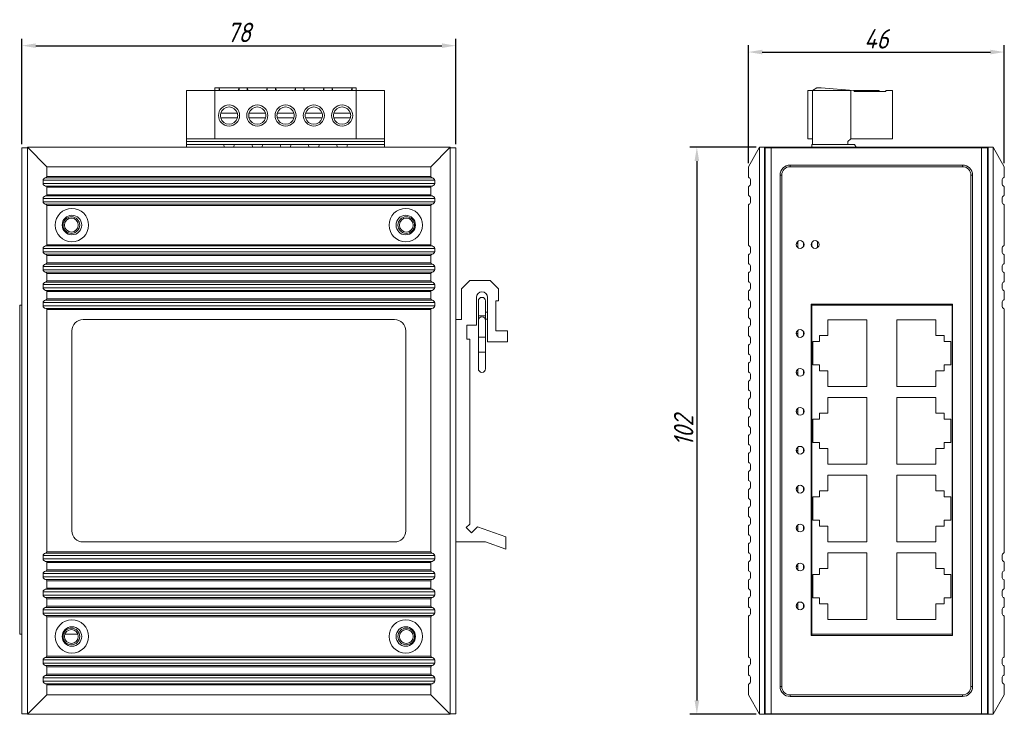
# Model space of a CAD drawing. Header units: millimetres. Extents: x -144 to 171, y -134 to 262.
# Tile 2 of 4: x -144 to 32, y -16 to 109. Entities that reach past the tile are written whole.
import ezdxf

# ---------------------------------------------------------------- set-up
doc = ezdxf.new("R2010")
doc.units = ezdxf.units.MM
doc.layers.get('0').update_dxf_attribs({"lineweight": 20})
doc.layers.add('DIM', color=3, linetype='Continuous', lineweight=20)
doc.styles.get("Standard").update_dxf_attribs({"font": 'gbeitc.shx', "height": 3.5})
doc.dimstyles.new('ISO-25', dxfattribs={"dimtxt": 2.5, "dimasz": 2.5, "dimexe": 1.25, "dimexo": 0.625, "dimtad": 1, "dimtxsty": 'Standard', "dimcen": 2.5, "dimadec": 0, "dimazin": 0, "dimtfac": 1, "dimtmove": 0, "dimatfit": 3, "dimfxl": 0, "dimarcsym": 0})

# ---------------------------------------------------------------- blocks, each defined once
blk = doc.blocks.new('*D72')
at = {"layer": 'Defpoints', "color": 0}
for p in [(32.49, 102.93), (-13.51, 82.32), (32.49, 82.32)]:
    blk.add_point(p, dxfattribs=at)
at = {"layer": 'DIM', "color": 0, "lineweight": -2}
for p, q in [((-13.51, 82.94), (-13.51, 104.18)), ((-11.01, 102.93), (29.99, 102.93)), ((32.49, 82.94), (32.49, 104.18))]:
    blk.add_line(p, q, dxfattribs=at)
at = {"layer": 'DIM', "color": 0}
for points in [[(-11.01, 103.35), (-11.01, 102.52), (-13.51, 102.93)], [(29.99, 103.35), (29.99, 102.52), (32.49, 102.93)]]:
    blk.add_solid(points, dxfattribs=at)
at = {"layer": 'DIM', "color": 0, "insert": (9.49, 105.31), "char_height": 3.5, "attachment_point": 5}
blk.add_mtext('46', dxfattribs=at)
blk = doc.blocks.new('*D73')
at = {"layer": 'Defpoints', "color": 0}
for p in [(-11.51, 85.82), (-22.77, -16.18), (-11.51, -16.18)]:
    blk.add_point(p, dxfattribs=at)
at = {"layer": 'DIM', "color": 0, "lineweight": -2}
for p, q in [((-12.13, 85.82), (-24.02, 85.82)), ((-22.77, 83.32), (-22.77, -13.68)), ((-12.13, -16.18), (-24.02, -16.18))]:
    blk.add_line(p, q, dxfattribs=at)
at = {"layer": 'DIM', "color": 0}
for points in [[(-23.18, 83.32), (-22.35, 83.32), (-22.77, 85.82)], [(-23.18, -13.68), (-22.35, -13.68), (-22.77, -16.18)]]:
    blk.add_solid(points, dxfattribs=at)
at = {"layer": 'DIM', "color": 0, "insert": (-25.14, 34.82), "char_height": 3.5, "attachment_point": 5, "rotation": 90}
blk.add_mtext('102', dxfattribs=at)
blk = doc.blocks.new('*D75')
at = {"layer": 'Defpoints', "color": 0}
for p in [(-66.09, 104.08), (-144.09, 85.72), (-66.09, 85.72)]:
    blk.add_point(p, dxfattribs=at)
at = {"layer": 'DIM', "color": 0, "lineweight": -2}
for p, q in [((-144.09, 86.34), (-144.09, 105.33)), ((-66.09, 86.34), (-66.09, 105.33)), ((-141.59, 104.08), (-68.59, 104.08))]:
    blk.add_line(p, q, dxfattribs=at)
at = {"layer": 'DIM', "color": 0}
for points in [[(-141.59, 104.5), (-141.59, 103.67), (-144.09, 104.08)], [(-68.59, 104.5), (-68.59, 103.67), (-66.09, 104.08)]]:
    blk.add_solid(points, dxfattribs=at)
at = {"layer": 'DIM', "color": 0, "insert": (-105.09, 106.46), "char_height": 3.5, "attachment_point": 5}
blk.add_mtext('78', dxfattribs=at)

msp = doc.modelspace()

# ---------------------------------------------------------------- linework, layer by layer
at = {"color": 7, "linetype": 'Continuous', "lineweight": 15}
for p, q in [((-114.473, 87.317), (-114.473, 96.017)), ((-114.473, 96.017), (-109.393, 96.017)), ((-109.393, 96.517), (-83.993, 96.517)), ((-109.393, 96.017), (-109.393, 96.517)), ((-109.393, 87.317), (-109.393, 96.017)), ((-109.393, 96.017), (-83.993, 96.017)), ((-108.653, 96.508), (-105.053, 96.508)), ((-108.653, 96.043), (-108.653, 96.508)), ((-108.502, 96.043), (-108.653, 96.508)), ((-105.053, 96.043), (-108.653, 96.043)), ((-105.203, 96.043), (-105.053, 96.508)), ((-105.053, 96.508), (-105.053, 96.043)), ((-103.573, 96.508), (-99.973, 96.508)), ((-103.573, 96.043), (-103.573, 96.508)), ((-103.573, 96.508), (-103.422, 96.043)), ((-99.973, 96.043), (-103.573, 96.043)), ((-100.123, 96.043), (-99.973, 96.508)), ((-99.973, 96.508), (-99.973, 96.043)), ((-98.493, 96.508), (-94.893, 96.508)), ((-98.493, 96.043), (-98.493, 96.508)), ((-98.493, 96.508), (-98.342, 96.043)), ((-94.893, 96.043), (-98.493, 96.043)), ((-95.043, 96.043), (-94.893, 96.508)), ((-94.893, 96.508), (-94.893, 96.043)), ((-93.413, 96.508), (-89.813, 96.508)), ((-93.413, 96.043), (-93.413, 96.508)), ((-93.413, 96.508), (-93.262, 96.043)), ((-89.813, 96.043), (-93.413, 96.043)), ((-89.963, 96.043), (-89.813, 96.508)), ((-89.813, 96.508), (-89.813, 96.043)), ((-88.333, 96.508), (-84.733, 96.508)), ((-88.333, 96.043), (-88.333, 96.508)), ((-88.333, 96.508), (-88.182, 96.043)), ((-84.733, 96.043), (-88.333, 96.043)), ((-84.733, 96.508), (-84.883, 96.043)), ((-84.733, 96.508), (-84.733, 96.043)), ((-83.993, 96.017), (-83.993, 96.517)), ((-83.993, 87.317), (-83.993, 96.017)), ((-78.913, 96.017), (-83.993, 96.017)), ((-78.913, 87.317), (-78.913, 96.017)), ((-2.807, 96.017), (-2.807, 87.317)), ((-2.007, 96.017), (-2.807, 96.017)), ((-1.207, 96.517), (-2.007, 96.017)), ((4.893, 96.017), (-2.007, 96.017)), ((-2.007, 96.017), (-2.007, 86.317)), ((-0.407, 96.517), (-1.207, 96.517)), ((5.393, 96.017), (-0.407, 96.517)), ((4.893, 87.317), (4.893, 96.017)), ((5.493, 96.017), (5.393, 96.017)), ((5.493, 95.817), (5.493, 96.017)), ((9.993, 96.017), (5.493, 96.017)), ((11.193, 95.817), (5.493, 95.817)), ((9.993, 96.017), (9.993, 95.817)), ((11.193, 96.017), (11.193, 95.817)), ((12.393, 96.017), (11.193, 96.017)), ((12.393, 87.317), (12.393, 96.017)), ((-105.355, 91.917), (-108.35, 91.917)), ((-108.35, 91.117), (-105.355, 91.117)), ((-100.275, 91.917), (-103.27, 91.917)), ((-103.27, 91.117), (-100.275, 91.117)), ((-95.195, 91.917), (-98.19, 91.917)), ((-98.19, 91.117), (-95.195, 91.117)), ((-90.115, 91.917), (-93.11, 91.917)), ((-93.11, 91.117), (-90.115, 91.117)), ((-85.035, 91.917), (-88.03, 91.917)), ((-88.03, 91.117), (-85.035, 91.117)), ((-114.473, 86.817), (-114.473, 87.317)), ((-114.473, 87.317), (-109.393, 87.317)), ((-78.913, 86.817), (-114.473, 86.817)), ((-114.473, 86.317), (-114.473, 86.817)), ((-109.393, 87.317), (-83.993, 87.317)), ((-78.913, 87.317), (-83.993, 87.317)), ((-78.913, 86.817), (-78.913, 87.317)), ((-78.913, 86.317), (-78.913, 86.817)), ((-2.807, 87.317), (-2.007, 87.317)), ((4.393, 86.817), (4.893, 87.317)), ((4.393, 86.317), (4.393, 86.817)), ((4.893, 87.317), (12.393, 87.317)), ((-144.093, -16.083), (-144.093, 85.717)), ((-144.093, 85.717), (-143.093, 85.717)), ((-143.093, 85.817), (-139.593, 82.317)), ((-67.093, 85.817), (-143.093, 85.817)), ((-143.093, 85.817), (-143.093, -16.183)), ((-114.473, 85.817), (-114.473, 86.317)), ((-114.473, 86.317), (-107.853, 86.317)), ((-107.853, 86.317), (-105.853, 86.317)), ((-107.678, 85.817), (-107.853, 86.317)), ((-105.853, 86.317), (-106.028, 85.817)), ((-105.853, 86.317), (-102.773, 86.317)), ((-102.773, 86.317), (-100.773, 86.317)), ((-102.598, 85.817), (-102.773, 86.317)), ((-100.773, 86.317), (-100.948, 85.817)), ((-100.773, 86.317), (-97.693, 86.317)), ((-97.693, 86.317), (-95.693, 86.317)), ((-97.518, 85.817), (-97.693, 86.317)), ((-95.693, 86.317), (-95.868, 85.817)), ((-95.693, 86.317), (-92.613, 86.317)), ((-92.613, 86.317), (-90.613, 86.317)), ((-92.438, 85.817), (-92.613, 86.317)), ((-90.613, 86.317), (-90.788, 85.817)), ((-90.613, 86.317), (-87.533, 86.317)), ((-87.533, 86.317), (-85.533, 86.317)), ((-87.358, 85.817), (-87.533, 86.317)), ((-85.533, 86.317), (-85.708, 85.817)), ((-85.533, 86.317), (-78.913, 86.317)), ((-78.913, 85.817), (-78.913, 86.317)), ((-70.593, 82.317), (-67.093, 85.817)), ((-67.093, 85.817), (-67.093, -16.183)), ((-67.093, 85.717), (-66.093, 85.717)), ((-66.093, 85.717), (-66.093, 54.817)), ((-13.507, 82.317), (-11.507, 85.817)), ((-11.507, -16.183), (-11.507, 85.817)), ((-11.507, 85.817), (-10.607, 85.817)), ((-10.607, 85.817), (-10.607, -16.183)), ((-9.407, 85.817), (-10.607, 85.817)), ((-10.507, -16.083), (-10.507, 85.717)), ((-10.507, 85.717), (-9.407, 85.717)), ((-9.407, 85.717), (-9.407, 85.817)), ((-9.407, 85.817), (28.393, 85.817)), ((-9.407, 85.717), (-9.407, -16.083)), ((-9.407, 85.717), (28.393, 85.717)), ((-2.107, 86.317), (-2.107, 85.817)), ((5.593, 86.317), (-2.107, 86.317)), ((-2.007, 86.317), (4.393, 86.317)), ((5.843, 85.817), (5.593, 86.317)), ((28.393, 85.817), (28.393, 85.717)), ((28.393, 85.817), (29.593, 85.817)), ((28.393, -16.083), (28.393, 85.717)), ((28.393, 85.717), (29.493, 85.717)), ((29.493, -16.083), (29.493, 85.717)), ((29.593, 85.817), (30.493, 85.817)), ((29.593, -16.183), (29.593, 85.817)), ((30.493, 85.817), (30.493, -16.183)), ((30.493, 85.817), (32.493, 82.317)), ((-70.593, 82.317), (-139.593, 82.317)), ((-139.593, 82.317), (-139.593, 80.53)), ((-70.593, 82.317), (-70.593, 80.53)), ((-13.507, 80.53), (-13.507, 82.317)), ((-10.572, 82.176), (-10.507, 82.284)), ((-6.007, 82.617), (-6.007, 82.317)), ((-6.007, 82.617), (24.993, 82.617)), ((24.993, 82.317), (-6.007, 82.317)), ((24.993, 82.617), (24.993, 82.317)), ((32.493, 82.317), (32.493, 80.53)), ((-140.293, 79.867), (-140.293, 79.267)), ((-140.293, 79.867), (-69.893, 79.867)), ((-70.359, 80.309), (-139.826, 80.309)), ((-139.593, 80.53), (-70.593, 80.53)), ((-69.893, 79.267), (-69.893, 79.867)), ((-13.107, 79.267), (-13.107, 79.867)), ((-7.507, 80.817), (-7.807, 80.817)), ((-7.807, -11.183), (-7.807, 80.817)), ((-7.507, 80.817), (-7.507, -11.183)), ((26.493, -11.183), (26.493, 80.817)), ((26.793, 80.817), (26.493, 80.817)), ((26.793, 80.817), (26.793, -11.183)), ((32.093, 79.867), (32.093, 79.267)), ((-140.293, 79.267), (-69.893, 79.267)), ((-139.826, 78.825), (-70.359, 78.825)), ((-70.593, 78.604), (-139.593, 78.604)), ((-139.593, 78.604), (-139.593, 77.28)), ((-70.593, 78.604), (-70.593, 77.28)), ((-13.507, 77.28), (-13.507, 78.604)), ((32.493, 78.604), (32.493, 77.28)), ((-140.293, 76.617), (-140.293, 76.017)), ((-140.293, 76.617), (-69.893, 76.617)), ((-70.359, 77.059), (-139.826, 77.059)), ((-139.593, 77.28), (-70.593, 77.28)), ((-69.893, 76.017), (-69.893, 76.617)), ((-13.107, 76.017), (-13.107, 76.617)), ((32.093, 76.617), (32.093, 76.017)), ((-140.293, 76.017), (-69.893, 76.017)), ((-139.826, 75.575), (-70.359, 75.575)), ((-139.593, 75.354), (-139.593, 68.28)), ((-70.593, 75.354), (-139.593, 75.354)), ((-70.593, 75.354), (-70.593, 68.28)), ((-13.507, 68.28), (-13.507, 75.354)), ((32.493, 75.354), (32.493, 68.28)), ((-140.293, 67.617), (-140.293, 67.017)), ((-140.293, 67.617), (-69.893, 67.617)), ((-70.359, 68.059), (-139.826, 68.059)), ((-139.593, 68.28), (-70.593, 68.28)), ((-69.893, 67.017), (-69.893, 67.617)), ((-13.107, 67.017), (-13.107, 67.617)), ((-10.507, 68.517), (-10.607, 68.517)), ((-4.607, 68.517), (-4.878, 68.517)), ((-4.607, 67.743), (-4.607, 68.892)), ((-3.607, 68.678), (-3.607, 67.957)), ((-2.107, 68.678), (-2.107, 67.957)), ((-1.107, 68.892), (-1.107, 67.743)), ((32.093, 67.617), (32.093, 67.017)), ((-140.293, 67.017), (-69.893, 67.017)), ((-139.826, 66.575), (-70.359, 66.575)), ((-70.593, 66.354), (-139.593, 66.354)), ((-139.593, 66.354), (-139.593, 65.03)), ((-70.593, 66.354), (-70.593, 65.03)), ((-13.507, 65.03), (-13.507, 66.354)), ((32.493, 66.354), (32.493, 65.03)), ((-140.293, 64.367), (-140.293, 63.767)), ((-140.293, 64.367), (-69.893, 64.367)), ((-140.293, 63.767), (-69.893, 63.767)), ((-70.359, 64.809), (-139.826, 64.809)), ((-139.593, 65.03), (-70.593, 65.03)), ((-69.893, 63.767), (-69.893, 64.367)), ((-13.107, 63.767), (-13.107, 64.367)), ((32.093, 64.367), (32.093, 63.767)), ((-139.826, 63.325), (-70.359, 63.325)), ((-70.593, 63.104), (-139.593, 63.104)), ((-139.593, 63.104), (-139.593, 61.78)), ((-70.593, 63.104), (-70.593, 61.78)), ((-13.507, 61.78), (-13.507, 63.104)), ((-10.607, 63.117), (-10.507, 63.117)), ((32.493, 63.104), (32.493, 61.78)), ((-140.293, 61.117), (-140.293, 60.517)), ((-140.293, 61.117), (-69.893, 61.117)), ((-140.293, 60.517), (-69.893, 60.517)), ((-70.359, 61.559), (-139.826, 61.559)), ((-139.593, 61.78), (-70.593, 61.78)), ((-69.893, 60.517), (-69.893, 61.117)), ((-65.093, 60.317), (-63.593, 61.817)), ((-65.093, 54.817), (-65.093, 60.317)), ((-63.593, 61.817), (-59.893, 61.817)), ((-59.893, 61.817), (-58.393, 60.317)), ((-58.393, 60.317), (-58.393, 58.217)), ((-13.107, 60.517), (-13.107, 61.117)), ((32.093, 61.117), (32.093, 60.517)), ((-139.826, 60.075), (-70.359, 60.075)), ((-70.593, 59.854), (-139.593, 59.854)), ((-139.593, 59.854), (-139.593, 58.53)), ((-139.593, 58.53), (-70.593, 58.53)), ((-70.593, 59.854), (-70.593, 58.53)), ((-62.393, 58.817), (-62.393, 53.817)), ((-60.393, 50.817), (-60.393, 58.817)), ((-13.507, 58.53), (-13.507, 59.854)), ((32.493, 59.854), (32.493, 58.53)), ((-144.483, 57.417), (-144.483, -1.783)), ((-144.093, 57.417), (-144.483, 57.417)), ((-140.293, 57.867), (-140.293, 57.267)), ((-140.293, 57.867), (-69.893, 57.867)), ((-140.293, 57.267), (-69.893, 57.267)), ((-70.359, 58.309), (-139.826, 58.309)), ((-139.799, 56.817), (-70.386, 56.817)), ((-69.893, 57.267), (-69.893, 57.867)), ((-62.043, 58.167), (-62.043, 55.517)), ((-60.743, 55.517), (-60.743, 58.167)), ((-58.393, 58.217), (-58.893, 58.217)), ((-58.893, 58.217), (-58.893, 52.817)), ((-13.107, 57.267), (-13.107, 57.867)), ((-2.207, -1.983), (-2.207, 57.617)), ((-2.207, 57.617), (23.193, 57.617)), ((-2.107, 57.617), (-2.107, 57.417)), ((23.093, 57.417), (-2.107, 57.417)), ((-2.107, 57.417), (-2.107, -1.783)), ((23.093, 57.417), (23.093, -1.783)), ((23.193, 57.617), (23.193, -1.983)), ((32.093, 57.867), (32.093, 57.267)), ((-139.593, 56.605), (-139.593, 13.029)), ((-70.593, 56.605), (-139.593, 56.605)), ((-70.593, 56.605), (-70.593, 13.029)), ((-62.043, 55.517), (-62.043, 54.667)), ((-60.393, 56.142), (-60.743, 56.142)), ((-60.743, 54.667), (-60.743, 55.517)), ((-60.743, 54.892), (-60.393, 54.892)), ((-13.507, 55.28), (-13.507, 56.604)), ((32.493, 56.605), (32.493, 13.029)), ((-77.093, 54.817), (-133.093, 54.817)), ((-66.093, 14.817), (-66.093, 54.817)), ((-66.093, 54.817), (-65.093, 54.817)), ((-62.393, 53.817), (-64.093, 53.817)), ((-64.093, 53.817), (-64.093, 51.317)), ((-62.043, 54.667), (-62.043, 51.667)), ((-60.743, 51.667), (-60.743, 54.667)), ((-13.507, 52.03), (-13.507, 53.354)), ((-13.107, 54.017), (-13.107, 54.617)), ((7.793, 54.772), (0.793, 54.772)), ((0.793, 54.772), (0.793, 51.972)), ((7.793, 42.772), (7.793, 54.772)), ((13.193, 54.772), (13.193, 42.772)), ((20.193, 54.772), (13.193, 54.772)), ((20.193, 51.972), (20.193, 54.772)), ((-135.093, 52.817), (-135.093, 16.817)), ((-75.093, 16.817), (-75.093, 52.817)), ((-62.043, 51.667), (-62.043, 48.967)), ((-60.743, 48.967), (-60.743, 51.667)), ((-58.893, 52.817), (-56.793, 52.817)), ((-56.793, 52.817), (-56.793, 50.817)), ((-13.107, 50.767), (-13.107, 51.367)), ((-4.607, 52.297), (-4.907, 52.297)), ((-4.646, 52.862), (-4.607, 52.862)), ((-4.607, 51.743), (-4.607, 52.892)), ((-3.607, 52.678), (-3.607, 51.957)), ((0.793, 51.972), (-0.707, 51.972)), ((-0.707, 51.972), (-0.707, 50.872)), ((21.693, 51.972), (20.193, 51.972)), ((21.693, 50.872), (21.693, 51.972)), ((-64.093, 51.317), (-63.593, 51.317)), ((-63.593, 51.317), (-63.593, 18.035)), ((-56.793, 50.817), (-60.393, 50.817)), ((-13.507, 48.78), (-13.507, 50.104)), ((-0.707, 50.872), (-1.907, 50.872)), ((-1.907, 50.872), (-1.907, 46.672)), ((22.893, 50.872), (21.693, 50.872)), ((22.893, 46.672), (22.893, 50.872)), ((-62.043, 48.967), (-62.043, 45.967)), ((-60.743, 45.967), (-60.743, 48.967)), ((-13.107, 47.517), (-13.107, 48.117)), ((-13.507, 45.53), (-13.507, 46.854)), ((-1.907, 46.672), (-0.707, 46.672)), ((-0.707, 46.672), (-0.707, 45.572)), ((21.693, 45.572), (21.693, 46.672)), ((21.693, 46.672), (22.893, 46.672)), ((-13.107, 44.267), (-13.107, 44.867)), ((-4.904, 45.247), (-4.607, 45.247)), ((-4.607, 44.743), (-4.607, 45.892)), ((-3.607, 45.678), (-3.607, 44.957)), ((-0.707, 45.572), (0.793, 45.572)), ((0.793, 45.572), (0.793, 42.772)), ((20.193, 42.772), (20.193, 45.572)), ((20.193, 45.572), (21.693, 45.572)), ((-13.507, 42.28), (-13.507, 43.604)), ((0.793, 42.772), (7.793, 42.772)), ((13.193, 42.772), (20.193, 42.772)), ((-13.107, 41.017), (-13.107, 41.617)), ((7.793, 40.802), (0.793, 40.802)), ((0.793, 40.802), (0.793, 38.002)), ((7.793, 28.802), (7.793, 40.802)), ((13.193, 40.802), (13.193, 28.802)), ((20.193, 40.802), (13.193, 40.802)), ((20.193, 38.002), (20.193, 40.802)), ((-13.507, 39.03), (-13.507, 40.354)), ((-13.107, 37.767), (-13.107, 38.367)), ((-4.607, 38.327), (-4.907, 38.327)), ((-4.607, 37.743), (-4.607, 38.892)), ((-3.607, 38.678), (-3.607, 37.957)), ((0.793, 38.002), (-0.707, 38.002)), ((-0.707, 38.002), (-0.707, 36.902)), ((21.693, 38.002), (20.193, 38.002)), ((21.693, 36.902), (21.693, 38.002)), ((-13.507, 35.78), (-13.507, 37.104)), ((-0.707, 36.902), (-1.907, 36.902)), ((-1.907, 36.902), (-1.907, 32.702)), ((22.893, 36.902), (21.693, 36.902)), ((22.893, 32.702), (22.893, 36.902)), ((-13.507, 32.53), (-13.507, 33.854)), ((-13.107, 34.517), (-13.107, 35.117)), ((-13.107, 31.267), (-13.107, 31.867)), ((-4.607, 30.743), (-4.607, 31.892)), ((-1.907, 32.702), (-0.707, 32.702)), ((-0.707, 32.702), (-0.707, 31.602)), ((21.693, 31.602), (21.693, 32.702)), ((21.693, 32.702), (22.893, 32.702)), ((-13.507, 29.28), (-13.507, 30.604)), ((-4.906, 31.277), (-4.607, 31.277)), ((-3.607, 31.678), (-3.607, 30.957)), ((-0.707, 31.602), (0.793, 31.602)), ((0.793, 31.602), (0.793, 28.802)), ((20.193, 28.802), (20.193, 31.602)), ((20.193, 31.602), (21.693, 31.602)), ((-13.107, 28.017), (-13.107, 28.617)), ((0.793, 28.802), (7.793, 28.802)), ((13.193, 28.802), (20.193, 28.802)), ((-13.507, 26.03), (-13.507, 27.354)), ((7.793, 26.832), (0.793, 26.832)), ((0.793, 26.832), (0.793, 24.032)), ((7.793, 14.832), (7.793, 26.832)), ((13.193, 26.832), (13.193, 14.832)), ((20.193, 26.832), (13.193, 26.832)), ((20.193, 24.032), (20.193, 26.832)), ((-13.107, 24.767), (-13.107, 25.367)), ((-4.607, 23.743), (-4.607, 24.892)), ((-13.507, 22.78), (-13.507, 24.104)), ((-4.607, 24.357), (-4.906, 24.357)), ((-3.607, 24.678), (-3.607, 23.957)), ((0.793, 24.032), (-0.707, 24.032)), ((-0.707, 24.032), (-0.707, 22.932)), ((21.693, 24.032), (20.193, 24.032)), ((21.693, 22.932), (21.693, 24.032)), ((-13.107, 21.517), (-13.107, 22.117)), ((-0.707, 22.932), (-1.907, 22.932)), ((-1.907, 22.932), (-1.907, 18.732)), ((22.893, 22.932), (21.693, 22.932)), ((22.893, 18.732), (22.893, 22.932)), ((-13.507, 19.53), (-13.507, 20.854)), ((-63.593, 18.035), (-64.208, 17.419)), ((-13.107, 18.267), (-13.107, 18.867)), ((-4.607, 16.743), (-4.607, 17.892)), ((-1.907, 18.732), (-0.707, 18.732)), ((-0.707, 18.732), (-0.707, 17.632)), ((21.693, 17.632), (21.693, 18.732)), ((21.693, 18.732), (22.893, 18.732)), ((-64.208, 17.419), (-63.26, 16.472)), ((-63.26, 16.472), (-62.193, 17.539)), ((-62.193, 17.539), (-57.093, 15.743)), ((-13.507, 16.28), (-13.507, 17.604)), ((-4.907, 17.307), (-4.607, 17.307)), ((-3.607, 17.678), (-3.607, 16.957)), ((-0.707, 17.632), (0.793, 17.632)), ((0.793, 17.632), (0.793, 14.832)), ((20.193, 14.832), (20.193, 17.632)), ((20.193, 17.632), (21.693, 17.632)), ((-133.093, 14.817), (-77.093, 14.817)), ((-60.784, 14.817), (-66.093, 14.817)), ((-66.093, 14.817), (-66.093, -16.083)), ((-57.093, 13.517), (-60.784, 14.817)), ((-57.093, 15.743), (-57.093, 13.517)), ((-13.507, 13.03), (-13.507, 14.354)), ((-13.107, 15.017), (-13.107, 15.617)), ((0.793, 14.832), (7.793, 14.832)), ((13.193, 14.832), (20.193, 14.832)), ((-70.386, 12.817), (-139.799, 12.817)), ((-139.593, 13.029), (-70.593, 13.029)), ((7.793, 12.862), (0.793, 12.862)), ((0.793, 12.862), (0.793, 10.062)), ((7.793, 0.862), (7.793, 12.862)), ((13.193, 12.862), (13.193, 0.862)), ((20.193, 12.862), (13.193, 12.862)), ((20.193, 10.062), (20.193, 12.862)), ((-140.293, 12.367), (-140.293, 11.767)), ((-140.293, 12.367), (-69.893, 12.367)), ((-140.293, 11.767), (-69.893, 11.767)), ((-139.826, 11.325), (-70.359, 11.325)), ((-139.593, 11.104), (-139.593, 9.78)), ((-70.593, 11.104), (-139.593, 11.104)), ((-70.593, 11.104), (-70.593, 9.78)), ((-69.893, 11.767), (-69.893, 12.367)), ((-13.507, 9.78), (-13.507, 11.104)), ((-13.107, 11.767), (-13.107, 12.367)), ((-4.607, 9.743), (-4.607, 10.892)), ((-3.607, 10.678), (-3.607, 9.957)), ((32.093, 12.367), (32.093, 11.767)), ((32.493, 11.104), (32.493, 9.78)), ((-140.293, 9.117), (-140.293, 8.517)), ((-140.293, 9.117), (-69.893, 9.117)), ((-70.359, 9.559), (-139.826, 9.559)), ((-139.593, 9.78), (-70.593, 9.78)), ((-69.893, 8.517), (-69.893, 9.117)), ((-13.107, 8.517), (-13.107, 9.117)), ((-4.607, 10.387), (-4.904, 10.387)), ((-0.707, 8.962), (-1.907, 8.962)), ((-1.907, 8.962), (-1.907, 4.762)), ((0.793, 10.062), (-0.707, 10.062)), ((-0.707, 10.062), (-0.707, 8.962)), ((21.693, 10.062), (20.193, 10.062)), ((21.693, 8.962), (21.693, 10.062)), ((22.893, 8.962), (21.693, 8.962)), ((22.893, 4.762), (22.893, 8.962)), ((32.093, 9.117), (32.093, 8.517)), ((-140.293, 8.517), (-69.893, 8.517)), ((-139.826, 8.075), (-70.359, 8.075)), ((-139.593, 7.854), (-139.593, 6.53)), ((-70.593, 7.854), (-139.593, 7.854)), ((-70.593, 7.854), (-70.593, 6.53)), ((-13.507, 6.53), (-13.507, 7.854)), ((32.493, 7.854), (32.493, 6.53)), ((-140.293, 5.867), (-140.293, 5.267)), ((-140.293, 5.867), (-69.893, 5.867)), ((-70.359, 6.309), (-139.826, 6.309)), ((-139.593, 6.53), (-70.593, 6.53)), ((-69.893, 5.267), (-69.893, 5.867)), ((-13.107, 5.267), (-13.107, 5.867)), ((32.093, 5.867), (32.093, 5.267)), ((-140.293, 5.267), (-69.893, 5.267)), ((-139.826, 4.825), (-70.359, 4.825)), ((-139.593, 4.604), (-139.593, 3.28)), ((-70.593, 4.604), (-139.593, 4.604)), ((-70.593, 4.604), (-70.593, 3.28)), ((-13.507, 3.28), (-13.507, 4.604)), ((-4.607, 2.743), (-4.607, 3.892)), ((-3.607, 3.678), (-3.607, 2.957)), ((-1.907, 4.762), (-0.707, 4.762)), ((-0.707, 4.762), (-0.707, 3.662)), ((-0.707, 3.662), (0.793, 3.662)), ((0.793, 3.662), (0.793, 0.862)), ((20.193, 0.862), (20.193, 3.662)), ((20.193, 3.662), (21.693, 3.662)), ((21.693, 3.662), (21.693, 4.762)), ((21.693, 4.762), (22.893, 4.762)), ((32.493, 4.604), (32.493, 3.28)), ((-140.293, 2.617), (-140.293, 2.017)), ((-140.293, 2.617), (-69.893, 2.617)), ((-140.293, 2.017), (-69.893, 2.017)), ((-70.359, 3.059), (-139.826, 3.059)), ((-139.593, 3.28), (-70.593, 3.28)), ((-69.893, 2.017), (-69.893, 2.617)), ((-13.107, 2.017), (-13.107, 2.617)), ((-4.907, 3.337), (-4.607, 3.337)), ((-4.607, 2.772), (-4.646, 2.772)), ((32.093, 2.617), (32.093, 2.017)), ((-139.826, 1.575), (-70.359, 1.575)), ((-70.593, 1.354), (-139.593, 1.354)), ((-139.593, 1.354), (-139.593, -5.72)), ((-70.593, 1.354), (-70.593, -5.72)), ((-13.507, -5.72), (-13.507, 1.354)), ((-10.507, 0.517), (-10.607, 0.517)), ((0.793, 0.862), (7.793, 0.862)), ((13.193, 0.862), (20.193, 0.862)), ((32.493, 1.354), (32.493, -5.72)), ((-144.483, -1.783), (-144.093, -1.783)), ((-136.377, -1.783), (-134.008, -1.783)), ((23.193, -1.983), (-2.207, -1.983)), ((23.093, -1.783), (-2.107, -1.783)), ((-2.107, -1.783), (-2.107, -1.983)), ((-10.607, -4.883), (-10.507, -4.883)), ((-140.293, -6.383), (-140.293, -6.983)), ((-140.293, -6.383), (-69.893, -6.383)), ((-140.293, -6.983), (-69.893, -6.983)), ((-70.359, -5.941), (-139.826, -5.941)), ((-139.593, -5.72), (-70.593, -5.72)), ((-69.893, -6.983), (-69.893, -6.383)), ((-13.107, -6.983), (-13.107, -6.383)), ((32.093, -6.383), (32.093, -6.983)), ((-139.826, -7.425), (-70.359, -7.425)), ((-139.593, -7.646), (-139.593, -8.97)), ((-70.593, -7.646), (-139.593, -7.646)), ((-70.593, -7.646), (-70.593, -8.97)), ((-13.507, -8.97), (-13.507, -7.646)), ((32.493, -7.646), (32.493, -8.97)), ((-140.293, -9.633), (-140.293, -10.233)), ((-140.293, -9.633), (-69.893, -9.633)), ((-140.293, -10.233), (-69.893, -10.233)), ((-70.359, -9.191), (-139.826, -9.191)), ((-139.593, -8.97), (-70.593, -8.97)), ((-69.893, -10.233), (-69.893, -9.633)), ((-13.107, -10.233), (-13.107, -9.633)), ((32.093, -9.633), (32.093, -10.233)), ((-139.826, -10.675), (-70.359, -10.675)), ((-139.593, -10.896), (-139.593, -12.683)), ((-70.593, -10.896), (-139.593, -10.896)), ((-70.593, -10.896), (-70.593, -12.683)), ((-13.507, -12.683), (-13.507, -10.896)), ((-7.507, -11.183), (-7.807, -11.183)), ((26.793, -11.183), (26.493, -11.183)), ((32.493, -10.896), (32.493, -12.683)), ((-139.593, -12.683), (-143.093, -16.183)), ((-70.593, -12.683), (-139.593, -12.683)), ((-67.093, -16.183), (-70.593, -12.683)), ((-11.507, -16.183), (-13.507, -12.683)), ((-6.007, -12.683), (-6.007, -12.983)), ((-6.007, -12.683), (24.993, -12.683)), ((24.993, -12.983), (-6.007, -12.983)), ((24.993, -12.683), (24.993, -12.983)), ((29.493, -12.65), (29.557, -12.542)), ((32.493, -12.683), (30.493, -16.183)), ((-143.093, -16.083), (-144.093, -16.083)), ((-67.093, -16.183), (-143.093, -16.183)), ((-66.093, -16.083), (-67.093, -16.083)), ((-10.607, -16.183), (-11.507, -16.183)), ((-9.407, -16.183), (-10.607, -16.183)), ((-9.407, -16.083), (-10.507, -16.083)), ((28.393, -16.083), (-9.407, -16.083)), ((-9.407, -16.183), (-9.407, -16.083)), ((28.393, -16.183), (-9.407, -16.183)), ((29.493, -16.083), (28.393, -16.083)), ((28.393, -16.183), (28.393, -16.083)), ((29.593, -16.183), (28.393, -16.183)), ((30.493, -16.183), (29.593, -16.183))]:
    msp.add_line(p, q, dxfattribs=at)
at = {"color": 8, "linetype": 'Continuous', "lineweight": 15}
for p, q in [((-60.743, 55.517), (-62.043, 55.517)), ((-62.043, 51.667), (-61.393, 51.667)), ((-61.393, 51.667), (-60.743, 51.667)), ((-62.043, 48.967), (-61.393, 48.967)), ((-61.393, 48.967), (-60.743, 48.967))]:
    msp.add_line(p, q, dxfattribs=at)
at = {"color": 7, "linetype": 'Continuous', "lineweight": 15}
for centre, radius in [((-106.853, 91.517), 1.9), ((-101.773, 91.517), 1.9), ((-96.693, 91.517), 1.9), ((-91.613, 91.517), 1.9), ((-86.533, 91.517), 1.9), ((-135.093, 71.817), 3), ((-75.093, 71.817), 3), ((-135.093, 71.817), 1.75), ((-135.193, 71.817), 1.5), ((-135.193, 71.817), 1.25), ((-75.093, 71.817), 1.75), ((-74.993, 71.817), 1.5), ((-74.993, 71.817), 1.25), ((-4.207, 68.317), 0.7), ((-1.507, 68.317), 0.7), ((-4.207, 52.317), 0.7), ((-4.207, 45.317), 0.7), ((-4.207, 38.317), 0.7), ((-4.207, 31.317), 0.7), ((-4.207, 24.317), 0.7), ((-4.207, 17.317), 0.7), ((-4.207, 10.317), 0.7), ((-4.207, 3.317), 0.7), ((-135.093, -2.183), 3), ((-75.093, -2.183), 3), ((-135.093, -2.183), 1.75), ((-135.193, -2.183), 1.5), ((-135.193, -2.183), 1.25), ((-75.093, -2.183), 1.75), ((-74.993, -2.183), 1.5), ((-74.993, -2.183), 1.25)]:
    msp.add_circle(centre, radius, dxfattribs=at)
for centre, radius, start, end in [((-106.853, 91.517), 1.55, 14.95525, 165.04475), ((-101.773, 91.517), 1.55, 14.95525, 165.04475), ((-96.693, 91.517), 1.55, 14.95525, 165.04475), ((-91.613, 91.517), 1.55, 14.95525, 165.04475), ((-86.533, 91.517), 1.55, 14.95525, 165.04475), ((-106.853, 91.517), 1.55, 165.04475, 194.95525), ((-106.853, 91.517), 1.55, 194.95525, 345.04475), ((-106.853, 91.517), 1.55, 345.04475, 14.95525), ((-101.773, 91.517), 1.55, 165.04475, 194.95525), ((-101.773, 91.517), 1.55, 194.95525, 345.04475), ((-101.773, 91.517), 1.55, 345.04475, 14.95525), ((-96.693, 91.517), 1.55, 165.04475, 194.95525), ((-96.693, 91.517), 1.55, 194.95525, 345.04475), ((-96.693, 91.517), 1.55, 345.04475, 14.95525), ((-91.613, 91.517), 1.55, 165.04475, 194.95525), ((-91.613, 91.517), 1.55, 194.95525, 345.04475), ((-91.613, 91.517), 1.55, 345.04475, 14.95525), ((-86.533, 91.517), 1.55, 165.04475, 194.95525), ((-86.533, 91.517), 1.55, 194.95525, 345.04475), ((-86.533, 91.517), 1.55, 345.04475, 14.95525), ((29.343, 85.267), 0.25, 306.8699, 0), ((29.343, 85.167), 0.25, 306.8699, 0), ((29.343, 83.767), 0.25, 0, 53.1301), ((29.343, 83.667), 0.25, 0, 53.1301), ((29.343, 83.367), 0.25, 306.8699, 0), ((-10.357, 82.048), 0.25, 149.03624, 180), ((-6.007, 80.817), 1.8, 90, 180), ((-6.007, 80.817), 1.5, 90, 180), ((24.993, 80.817), 1.8, 0, 90), ((24.993, 80.817), 1.5, 0, 90), ((-13.257, 80.53), 0.25, 180, 242.18186), ((-13.607, 79.867), 0.5, 0, 62.18186), ((32.593, 79.867), 0.5, 117.81814, 180), ((32.243, 80.53), 0.25, 297.81814, 0), ((-13.257, 78.604), 0.25, 117.81814, 180), ((-13.607, 79.267), 0.5, 297.81814, 0), ((32.593, 79.267), 0.5, 180, 242.18186), ((32.243, 78.604), 0.25, 0, 62.18186), ((-13.257, 77.28), 0.25, 180, 242.18186), ((-13.607, 76.617), 0.5, 0, 62.18186), ((32.593, 76.617), 0.5, 117.81814, 180), ((32.243, 77.28), 0.25, 297.81814, 0), ((-13.257, 75.354), 0.25, 117.81814, 180), ((-13.607, 76.017), 0.5, 297.81814, 0), ((32.593, 76.017), 0.5, 180, 242.18186), ((32.243, 75.354), 0.25, 0, 62.18186), ((-13.257, 68.28), 0.25, 180, 242.18186), ((-13.607, 67.617), 0.5, 0, 62.18186), ((32.593, 67.617), 0.5, 117.81814, 180), ((32.243, 68.28), 0.25, 297.81814, 0), ((-13.257, 66.354), 0.25, 117.81814, 180), ((-13.607, 67.017), 0.5, 297.81814, 0), ((32.593, 67.017), 0.5, 180, 242.18186), ((32.243, 66.354), 0.25, 0, 62.18186), ((-13.257, 65.03), 0.25, 180, 242.18186), ((-13.607, 64.367), 0.5, 0, 62.18186), ((-13.607, 63.767), 0.5, 297.81814, 0), ((32.593, 64.367), 0.5, 117.81814, 180), ((32.593, 63.767), 0.5, 180, 242.18186), ((32.243, 65.03), 0.25, 297.81814, 0), ((-13.257, 63.104), 0.25, 117.81814, 180), ((32.243, 63.104), 0.25, 0, 62.18186), ((-13.257, 61.78), 0.25, 180, 242.18186), ((-13.607, 61.117), 0.5, 0, 62.18186), ((-13.607, 60.517), 0.5, 297.81814, 0), ((32.593, 61.117), 0.5, 117.81814, 180), ((32.593, 60.517), 0.5, 180, 242.18186), ((32.243, 61.78), 0.25, 297.81814, 0), ((-61.393, 58.817), 1, 0, 180), ((-61.393, 58.167), 0.65, 0, 180), ((-13.257, 59.854), 0.25, 117.81814, 180), ((-13.257, 58.53), 0.25, 180, 242.18186), ((32.243, 59.854), 0.25, 0, 62.18186), ((32.243, 58.53), 0.25, 297.81814, 0), ((-13.257, 56.604), 0.25, 117.81814, 180), ((-13.607, 57.867), 0.5, 0, 62.18186), ((-13.607, 57.267), 0.5, 297.81814, 0), ((32.593, 57.867), 0.5, 117.81814, 180), ((32.593, 57.267), 0.5, 180, 244.15807), ((32.243, 56.605), 0.25, 0, 58.11472), ((-61.393, 54.667), 0.65, 90, 180), ((-61.393, 54.667), 0.65, 0, 90), ((-13.257, 55.28), 0.25, 180, 242.18186), ((-13.607, 54.617), 0.5, 0, 62.18186), ((-133.093, 52.817), 2, 90, 180), ((-77.093, 52.817), 2, 0, 90), ((-13.257, 53.354), 0.25, 117.81814, 180), ((-13.607, 54.017), 0.5, 297.81814, 0), ((-13.257, 52.03), 0.25, 180, 242.18186), ((-13.607, 51.367), 0.5, 0, 62.18186), ((-13.257, 50.104), 0.25, 117.81814, 180), ((-13.607, 50.767), 0.5, 297.81814, 0), ((-13.257, 48.78), 0.25, 180, 242.18186), ((-13.607, 48.117), 0.5, 0, 62.18186), ((-13.257, 46.854), 0.25, 117.81814, 180), ((-13.607, 47.517), 0.5, 297.81814, 0), ((-61.393, 45.967), 0.65, 180, 0), ((-13.257, 45.53), 0.25, 180, 242.18186), ((-13.607, 44.867), 0.5, 0, 62.18186), ((-13.607, 44.267), 0.5, 297.81814, 0), ((-13.257, 43.604), 0.25, 117.81814, 180), ((-13.257, 42.28), 0.25, 180, 242.18186), ((-13.607, 41.617), 0.5, 0, 62.18186), ((-13.607, 41.017), 0.5, 297.81814, 0), ((-13.257, 40.354), 0.25, 117.81814, 180), ((-13.257, 39.03), 0.25, 180, 242.18186), ((-13.257, 37.104), 0.25, 117.81814, 180), ((-13.607, 38.367), 0.5, 0, 62.18186), ((-13.607, 37.767), 0.5, 297.81814, 0), ((-13.257, 35.78), 0.25, 180, 242.18186), ((-13.607, 35.117), 0.5, 0, 62.18186), ((-13.257, 33.854), 0.25, 117.81814, 180), ((-13.607, 34.517), 0.5, 297.81814, 0), ((-13.257, 32.53), 0.25, 180, 242.18186), ((-13.607, 31.867), 0.5, 0, 62.18186), ((-13.257, 30.604), 0.25, 117.81814, 180), ((-13.607, 31.267), 0.5, 297.81814, 0), ((-13.257, 29.28), 0.25, 180, 242.18186), ((-13.607, 28.617), 0.5, 0, 62.18186), ((-13.257, 27.354), 0.25, 117.81814, 180), ((-13.607, 28.017), 0.5, 297.81814, 0), ((-13.257, 26.03), 0.25, 180, 242.18186), ((-13.607, 25.367), 0.5, 0, 62.18186), ((-13.257, 24.104), 0.25, 117.81814, 180), ((-13.607, 24.767), 0.5, 297.81814, 0), ((-13.257, 22.78), 0.25, 180, 242.18186), ((-13.607, 22.117), 0.5, 0, 62.18186), ((-13.607, 21.517), 0.5, 297.81814, 0), ((-13.257, 20.854), 0.25, 117.81814, 180), ((-13.257, 19.53), 0.25, 180, 242.18186), ((-13.257, 17.604), 0.25, 117.81814, 180), ((-13.607, 18.867), 0.5, 0, 62.18186), ((-13.607, 18.267), 0.5, 297.81814, 0), ((-133.093, 16.817), 2, 180, 270), ((-77.093, 16.817), 2, 270, 0), ((-13.257, 16.28), 0.25, 180, 242.18186), ((-13.607, 15.617), 0.5, 0, 62.18186), ((-13.257, 14.354), 0.25, 117.81814, 180), ((-13.607, 15.017), 0.5, 297.81814, 0), ((-13.257, 13.03), 0.25, 180, 242.18186), ((-13.607, 12.367), 0.5, 0, 62.18186), ((32.593, 12.367), 0.5, 115.84193, 180), ((32.243, 13.029), 0.25, 301.88528, 0), ((-13.257, 11.104), 0.25, 117.81814, 180), ((-13.607, 11.767), 0.5, 297.81814, 0), ((32.593, 11.767), 0.5, 180, 242.18186), ((32.243, 11.104), 0.25, 0, 62.18186), ((-13.257, 9.78), 0.25, 180, 242.18186), ((-13.607, 9.117), 0.5, 0, 62.18186), ((32.593, 9.117), 0.5, 117.81814, 180), ((32.243, 9.78), 0.25, 297.81814, 0), ((-13.257, 7.854), 0.25, 117.81814, 180), ((-13.607, 8.517), 0.5, 297.81814, 0), ((32.593, 8.517), 0.5, 180, 242.18186), ((32.243, 7.854), 0.25, 0, 62.18186), ((-13.257, 6.53), 0.25, 180, 242.18186), ((-13.607, 5.867), 0.5, 0, 62.18186), ((32.593, 5.867), 0.5, 117.81814, 180), ((32.243, 6.53), 0.25, 297.81814, 0), ((-13.257, 4.604), 0.25, 117.81814, 180), ((-13.607, 5.267), 0.5, 297.81814, 0), ((32.593, 5.267), 0.5, 180, 242.18186), ((32.243, 4.604), 0.25, 0, 62.18186), ((-13.257, 3.28), 0.25, 180, 242.18186), ((-13.607, 2.617), 0.5, 0, 62.18186), ((-13.607, 2.017), 0.5, 297.81814, 0), ((32.593, 2.617), 0.5, 117.81814, 180), ((32.593, 2.017), 0.5, 180, 242.18186), ((32.243, 3.28), 0.25, 297.81814, 0), ((-13.257, 1.354), 0.25, 117.81814, 180), ((32.243, 1.354), 0.25, 0, 62.18186), ((-13.257, -5.72), 0.25, 180, 242.18186), ((-13.607, -6.383), 0.5, 0, 62.18186), ((-13.607, -6.983), 0.5, 297.81814, 0), ((32.593, -6.383), 0.5, 117.81814, 180), ((32.593, -6.983), 0.5, 180, 242.18186), ((32.243, -5.72), 0.25, 297.81814, 0), ((-13.257, -7.646), 0.25, 117.81814, 180), ((32.243, -7.646), 0.25, 0, 62.18186), ((-13.257, -8.97), 0.25, 180, 242.18186), ((-13.607, -9.633), 0.5, 0, 62.18186), ((-13.607, -10.233), 0.5, 297.81814, 0), ((32.593, -9.633), 0.5, 117.81814, 180), ((32.593, -10.233), 0.5, 180, 242.18186), ((32.243, -8.97), 0.25, 297.81814, 0), ((-13.257, -10.896), 0.25, 117.81814, 180), ((-6.007, -11.183), 1.8, 180, 270), ((-6.007, -11.183), 1.5, 180, 270), ((24.993, -11.183), 1.5, 270, 0), ((24.993, -11.183), 1.8, 270, 0), ((32.243, -10.896), 0.25, 0, 62.18186), ((-10.357, -13.733), 0.25, 126.8699, 180), ((-10.357, -14.033), 0.25, 180, 233.1301), ((-10.357, -14.133), 0.25, 180, 233.1301), ((29.343, -12.414), 0.25, 329.03624, 0), ((-10.357, -15.533), 0.25, 126.8699, 180), ((-10.357, -15.633), 0.25, 126.8699, 180)]:
    msp.add_arc(centre, radius, start, end, dxfattribs=at)
for centre, major_axis, start_param, end_param in [((-139.418, 79.867), (0.875, 0), 2.0563144, 3.1415927), ((-140.03, 80.53), (0.438, 0), 5.1979071, 6.2831853), ((-70.155, 80.53), (0.438, 0), 3.1415927, 4.2268709), ((-70.768, 79.867), (0.875, 0), 0, 1.0852782), ((-139.418, 79.267), (0.875, 0), 3.1415927, 4.2268709), ((-140.03, 78.604), (0.438, 0), 0, 1.0852782), ((-70.155, 78.604), (0.438, 0), 2.0563144, 3.1415927), ((-70.768, 79.267), (0.875, 0), 5.1979071, 6.2831853), ((-139.418, 76.617), (0.875, 0), 2.0563144, 3.1415927), ((-140.03, 77.28), (0.438, 0), 5.1979071, 6.2831853), ((-70.155, 77.28), (0.438, 0), 3.1415927, 4.2268709), ((-70.768, 76.617), (0.875, 0), 0, 1.0852782), ((-139.418, 76.017), (0.875, 0), 3.1415927, 4.2268709), ((-140.03, 75.354), (0.438, 0), 0, 1.0852782), ((-70.155, 75.354), (0.438, 0), 2.0563144, 3.1415927), ((-70.768, 76.017), (0.875, 0), 5.1979071, 6.2831853), ((-139.418, 67.617), (0.875, 0), 2.0563144, 3.1415927), ((-140.03, 68.28), (0.438, 0), 5.1979071, 6.2831853), ((-70.155, 68.28), (0.438, 0), 3.1415927, 4.2268709), ((-70.768, 67.617), (0.875, 0), 0, 1.0852782), ((-139.418, 67.017), (0.875, 0), 3.1415927, 4.2268709), ((-140.03, 66.354), (0.438, 0), 0, 1.0852782), ((-70.155, 66.354), (0.438, 0), 2.0563144, 3.1415927), ((-70.768, 67.017), (0.875, 0), 5.1979071, 6.2831853), ((-139.418, 64.367), (0.875, 0), 2.0563144, 3.1415927), ((-139.418, 63.767), (0.875, 0), 3.1415927, 4.2268709), ((-140.03, 65.03), (0.438, 0), 5.1979071, 6.2831853), ((-70.155, 65.03), (0.438, 0), 3.1415927, 4.2268709), ((-70.768, 64.367), (0.875, 0), 0, 1.0852782), ((-70.768, 63.767), (0.875, 0), 5.1979071, 6.2831853), ((-140.03, 63.104), (0.438, 0), 0, 1.0852782), ((-70.155, 63.104), (0.438, 0), 2.0563144, 3.1415927), ((-139.418, 61.117), (0.875, 0), 2.0563144, 3.1415927), ((-139.418, 60.517), (0.875, 0), 3.1415927, 4.2268709), ((-140.03, 61.78), (0.438, 0), 5.1979071, 6.2831853), ((-70.155, 61.78), (0.438, 0), 3.1415927, 4.2268709), ((-70.768, 61.117), (0.875, 0), 0, 1.0852782), ((-70.768, 60.517), (0.875, 0), 5.1979071, 6.2831853), ((-140.03, 59.854), (0.438, 0), 0, 1.0852782), ((-140.03, 58.53), (0.438, 0), 5.1979071, 6.2831853), ((-70.155, 59.854), (0.438, 0), 2.0563144, 3.1415927), ((-70.155, 58.53), (0.438, 0), 3.1415927, 4.2268709), ((-139.418, 57.867), (0.875, 0), 2.0563144, 3.1415927), ((-139.418, 57.267), (0.875, 0), 3.1415927, 4.2613622), ((-140.03, 56.605), (0.438, 0), 0, 1.0142932), ((-70.155, 56.605), (0.438, 0), 2.1272995, 3.1415927), ((-70.768, 57.267), (0.875, 0), 5.1634158, 6.2831853), ((-70.768, 57.867), (0.875, 0), 0, 1.0852782), ((-139.418, 12.367), (0.875, 0), 2.0218231, 3.1415927), ((-140.03, 13.029), (0.438, 0), 5.2688921, 6.2831853), ((-70.155, 13.029), (0.438, 0), 3.1415927, 4.1558859), ((-70.768, 12.367), (0.875, 0), 0, 1.1197695), ((-139.418, 11.767), (0.875, 0), 3.1415927, 4.2268709), ((-140.03, 11.104), (0.438, 0), 0, 1.0852782), ((-70.155, 11.104), (0.438, 0), 2.0563144, 3.1415927), ((-70.768, 11.767), (0.875, 0), 5.1979071, 6.2831853), ((-139.418, 9.117), (0.875, 0), 2.0563144, 3.1415927), ((-140.03, 9.78), (0.438, 0), 5.1979071, 6.2831853), ((-70.155, 9.78), (0.438, 0), 3.1415927, 4.2268709), ((-70.768, 9.117), (0.875, 0), 0, 1.0852782), ((-139.418, 8.517), (0.875, 0), 3.1415927, 4.2268709), ((-140.03, 7.854), (0.438, 0), 0, 1.0852782), ((-70.155, 7.854), (0.438, 0), 2.0563144, 3.1415927), ((-70.768, 8.517), (0.875, 0), 5.1979071, 6.2831853), ((-139.418, 5.867), (0.875, 0), 2.0563144, 3.1415927), ((-140.03, 6.53), (0.438, 0), 5.1979071, 6.2831853), ((-70.155, 6.53), (0.438, 0), 3.1415927, 4.2268709), ((-70.768, 5.867), (0.875, 0), 0, 1.0852782), ((-139.418, 5.267), (0.875, 0), 3.1415927, 4.2268709), ((-140.03, 4.604), (0.438, 0), 0, 1.0852782), ((-70.155, 4.604), (0.438, 0), 2.0563144, 3.1415927), ((-70.768, 5.267), (0.875, 0), 5.1979071, 6.2831853), ((-139.418, 2.617), (0.875, 0), 2.0563144, 3.1415927), ((-139.418, 2.017), (0.875, 0), 3.1415927, 4.2268709), ((-140.03, 3.28), (0.438, 0), 5.1979071, 6.2831853), ((-70.155, 3.28), (0.438, 0), 3.1415927, 4.2268709), ((-70.768, 2.617), (0.875, 0), 0, 1.0852782), ((-70.768, 2.017), (0.875, 0), 5.1979071, 6.2831853), ((-140.03, 1.354), (0.438, 0), 0, 1.0852782), ((-70.155, 1.354), (0.438, 0), 2.0563144, 3.1415927), ((-139.418, -6.383), (0.875, 0), 2.0563144, 3.1415927), ((-139.418, -6.983), (0.875, 0), 3.1415927, 4.2268709), ((-140.03, -5.72), (0.438, 0), 5.1979071, 6.2831853), ((-70.155, -5.72), (0.438, 0), 3.1415927, 4.2268709), ((-70.768, -6.383), (0.875, 0), 0, 1.0852782), ((-70.768, -6.983), (0.875, 0), 5.1979071, 6.2831853), ((-140.03, -7.646), (0.438, 0), 0, 1.0852782), ((-70.155, -7.646), (0.438, 0), 2.0563144, 3.1415927), ((-139.418, -9.633), (0.875, 0), 2.0563144, 3.1415927), ((-139.418, -10.233), (0.875, 0), 3.1415927, 4.2268709), ((-140.03, -8.97), (0.438, 0), 5.1979071, 6.2831853), ((-70.155, -8.97), (0.438, 0), 3.1415927, 4.2268709), ((-70.768, -9.633), (0.875, 0), 0, 1.0852782), ((-70.768, -10.233), (0.875, 0), 5.1979071, 6.2831853), ((-140.03, -10.896), (0.438, 0), 0, 1.0852782), ((-70.155, -10.896), (0.438, 0), 2.0563144, 3.1415927)]:
    msp.add_ellipse(centre, major_axis=major_axis, ratio=0.5714286, start_param=start_param, end_param=end_param, dxfattribs=at)

# ---------------------------------------------------------------- dimensions: what is measured, and where the dimension line sits
at = {"layer": 'DIM'}
for base, p1, p2, picture, middle in [((-66.093, 104.085), (-144.093, 85.717), (-66.093, 85.717), '*D75', (-105.093, 106.46)), ((32.493, 102.935), (-13.507, 82.317), (32.493, 82.317), '*D72', (9.493, 105.31))]:
    dim = msp.add_linear_dim(base=base, p1=p1, p2=p2, dimstyle='ISO-25', dxfattribs=at)
    dim.commit()
    dim.dimension.update_dxf_attribs({"geometry": picture, "text_midpoint": middle})
dim = msp.add_linear_dim(base=(-22.766, -16.183), p1=(-11.507, 85.817), p2=(-11.507, -16.183), angle=90, dimstyle='ISO-25', dxfattribs=at)
dim.commit()
dim.dimension.update_dxf_attribs({"geometry": '*D73', "text_midpoint": (-25.141, 34.817)})

doc.saveas('drawing.dxf')
